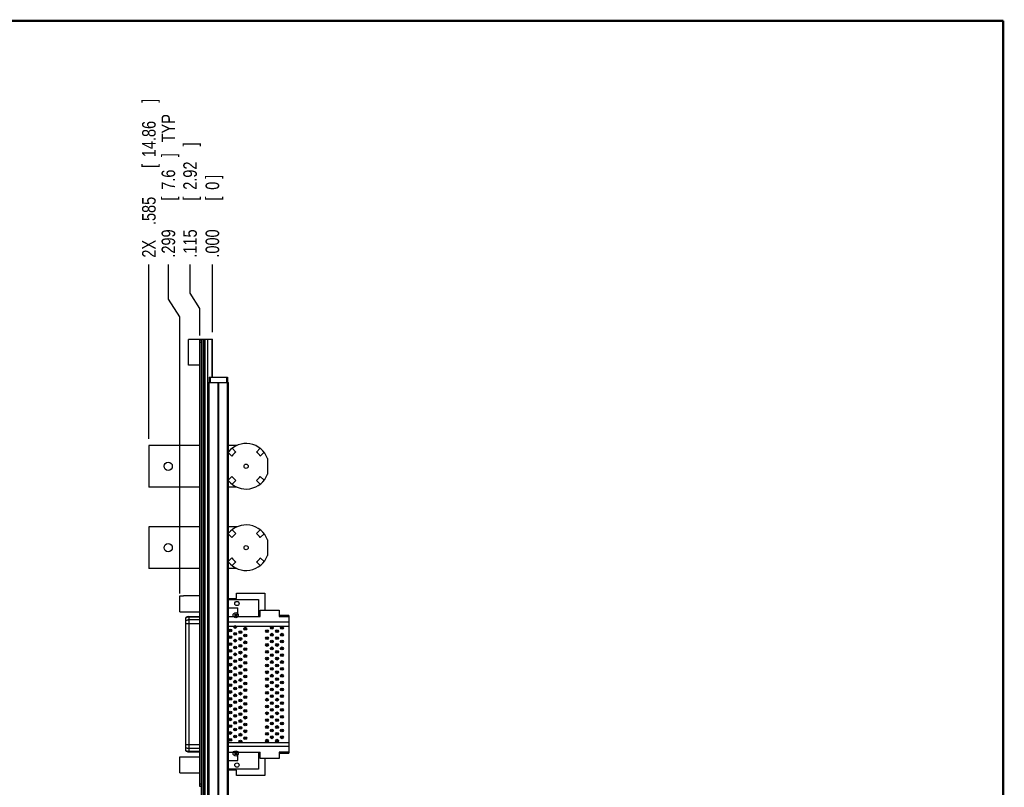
# Model space of a CAD drawing. Header units: inches. Extents: x 0.2 to 16.8, y 0.1 to 10.8.
# Tile 10 of 10: x 7.7 to 16.8, y 3.7 to 10.8. Entities that reach past the tile are written whole.
import ezdxf

# ---------------------------------------------------------------- set-up
doc = ezdxf.new("R2010")
doc.units = ezdxf.units.IN
doc.header["$LTSCALE"] = 0.935
doc.header["$MEASUREMENT"] = 0
doc.layers.get('0').update_dxf_attribs({"linetype": 'CONTINUOUS'})
doc.layers.add('5_ALL_CURVES', color=7, linetype='CONTINUOUS')
doc.layers.add('DIMENSIONS', color=7, linetype='CONTINUOUS')
doc.styles.get("Standard").update_dxf_attribs({"font": 'txt', "width": 0.8})
doc.dimstyles.new('DIMSTYLE_1', dxfattribs={"dimtxt": 0.125, "dimasz": 0.18, "dimexe": 0.18, "dimexo": 0.0625, "dimgap": 0.09, "dimtad": 0, "dimtih": 1, "dimtoh": 1, "dimdec": 3, "dimzin": 4, "dimdsep": 46, "dimtxsty": 'STANDARD', "dimblk": '_FILLED', "dimblk1": '_FILLED', "dimblk2": '_FILLED', "dimcen": 0.09, "dimadec": 0, "dimazin": 0, "dimtp": 0.001, "dimtm": 0.001, "dimtfac": 1, "dimtdec": 3, "dimtofl": 0, "dimtmove": 0, "dimatfit": 3, "dimldrblk": '_FILLED', "dimfxl": 1, "dimtolj": 1, "dimtzin": 4, "dimarcsym": 0})

# ---------------------------------------------------------------- blocks, each defined once
blk = doc.blocks.new('*D7')
at = {"layer": 'DIMENSIONS', "color": 2, "linetype": 'CONTINUOUS'}
for p, q in [((9.2583, 8.251), (9.2583, 8.5146)), ((9.3491, 8.1074), (9.2583, 8.251)), ((9.3491, 7.8596), (9.3491, 8.1074))]:
    blk.add_line(p, q, dxfattribs=at)
at = {"layer": 'DIMENSIONS', "color": 2, "linetype": 'CONTINUOUS', "width": 0.8}
for s, p in [(']', (9.3208, 9.6021)), ('2.92', (9.3208, 9.2021)), ('[', (9.3208, 9.1021)), ('.115', (9.3208, 8.5771))]:
    blk.add_text(s, height=0.125, rotation=90, dxfattribs=at).set_placement(p)
blk = doc.blocks.new('_FILLED')
at = {"color": 0, "linetype": 'BYBLOCK'}
blk.add_solid([(0, 0), (-1, 0.174), (-1, -0.174)], dxfattribs=at)
blk = doc.blocks.new('*D8')
at = {"layer": 'DIMENSIONS', "color": 2, "linetype": 'CONTINUOUS'}
blk.add_line((8.8791, 6.9093), (8.8791, 8.5146), dxfattribs=at)
at = {"layer": 'DIMENSIONS', "color": 2, "linetype": 'CONTINUOUS', "width": 0.8}
for s, p in [(']', (8.9416, 10.0021)), ('14.86', (8.9416, 9.5021)), ('[', (8.9416, 9.4021)), ('.585', (8.9416, 8.8771)), ('2X ', (8.9416, 8.5771))]:
    blk.add_text(s, height=0.125, rotation=90, dxfattribs=at).set_placement(p)
blk = doc.blocks.new('*D9')
at = {"layer": 'DIMENSIONS', "color": 2, "linetype": 'CONTINUOUS'}
for p, q in [((9.0585, 8.1948), (9.0585, 8.5146)), ((9.1649, 8.0325), (9.0585, 8.1948)), ((9.1649, 5.4834), (9.1649, 8.0325))]:
    blk.add_line(p, q, dxfattribs=at)
at = {"layer": 'DIMENSIONS', "color": 2, "linetype": 'CONTINUOUS', "width": 0.8}
for s, p in [(' TYP', (9.121, 9.6021)), (']', (9.121, 9.5021)), ('7.6', (9.121, 9.2021)), ('[', (9.121, 9.1021)), ('.299', (9.121, 8.5771))]:
    blk.add_text(s, height=0.125, rotation=90, dxfattribs=at).set_placement(p)
blk = doc.blocks.new('*D10')
at = {"layer": 'DIMENSIONS', "color": 2, "linetype": 'CONTINUOUS'}
blk.add_line((9.4641, 7.8896), (9.4641, 8.5146), dxfattribs=at)
at = {"layer": 'DIMENSIONS', "color": 2, "linetype": 'CONTINUOUS', "width": 0.8}
for s, p in [(']', (9.5266, 9.3021)), ('0', (9.5266, 9.2021)), ('[', (9.5266, 9.1021)), ('.000', (9.5266, 8.5771))]:
    blk.add_text(s, height=0.125, rotation=90, dxfattribs=at).set_placement(p)

msp = doc.modelspace()

# ---------------------------------------------------------------- linework, layer by layer
at = {"color": 7, "linetype": 'CONTINUOUS'}
for p, q in [((9.2441, 7.5866), (9.2441, 7.8236)), ((9.3641, 7.8236), (9.2441, 7.8236)), ((9.3491, 3.7071), (9.3491, 7.8171)), ((9.3641, 7.8171), (9.3491, 7.8171)), ((9.3641, 3.3812), (9.3641, 7.8271)), ((9.3641, 7.8271), (9.4641, 7.8271)), ((9.3761, 7.8271), (9.3761, 3.3841)), ((9.3821, 7.8271), (9.3821, 3.3841)), ((9.3941, 7.8271), (9.3941, 3.3841)), ((9.4233, 3.3841), (9.4233, 7.8271)), ((9.4591, 7.8271), (9.4591, 7.4771)), ((9.4641, 7.4771), (9.4641, 7.8271)), ((9.3641, 7.7971), (9.3491, 7.7971)), ((9.3491, 7.5866), (9.2441, 7.5866)), ((9.4341, 7.4771), (9.4341, 7.4271)), ((9.4341, 7.4771), (9.6041, 7.4771)), ((9.4441, 7.4771), (9.4441, 7.4271)), ((9.4641, 7.4926), (9.4591, 7.4926)), ((9.5941, 7.4771), (9.5941, 7.4271)), ((9.6041, 7.4771), (9.6041, 7.4271)), ((9.4251, 3.4271), (9.4251, 7.4271)), ((9.4251, 7.4271), (9.6131, 7.4271)), ((9.4341, 3.4271), (9.4341, 7.4271)), ((9.516, 3.4271), (9.516, 7.4271)), ((9.5223, 3.4271), (9.5223, 7.4271)), ((9.6042, 3.4271), (9.6042, 7.4271)), ((9.6131, 3.4271), (9.6131, 7.4271)), ((8.8791, 6.8468), (8.8791, 6.4648)), ((9.3491, 6.8468), (8.8791, 6.8468)), ((9.6908, 6.8468), (9.6131, 6.8468)), ((9.6812, 6.7866), (9.6465, 6.8212)), ((9.9037, 6.8212), (9.8691, 6.7866)), ((9.6131, 6.781), (9.6444, 6.7498)), ((9.9059, 6.7498), (9.9405, 6.7844)), ((9.9721, 6.7271), (9.9721, 6.5845)), ((9.6444, 6.5619), (9.6131, 6.5306)), ((9.9405, 6.5272), (9.9059, 6.5619)), ((9.3491, 6.4648), (8.8791, 6.4648)), ((9.6908, 6.4648), (9.6131, 6.4648)), ((9.6465, 6.4904), (9.6812, 6.5251)), ((9.8691, 6.5251), (9.9037, 6.4904)), ((8.8791, 6.0968), (8.8791, 5.7148)), ((9.3491, 6.0968), (8.8791, 6.0968)), ((9.6908, 6.0968), (9.6131, 6.0968)), ((9.6131, 6.031), (9.6444, 5.9998)), ((9.6812, 6.0366), (9.6465, 6.0712)), ((9.9037, 6.0712), (9.8691, 6.0366)), ((9.9059, 5.9998), (9.9405, 6.0344)), ((9.9721, 5.9771), (9.9721, 5.8345)), ((9.6444, 5.8119), (9.6131, 5.7806)), ((9.9405, 5.7772), (9.9059, 5.8119)), ((9.3491, 5.7148), (8.8791, 5.7148)), ((9.6908, 5.7148), (9.6131, 5.7148)), ((9.6465, 5.7404), (9.6812, 5.7751)), ((9.8691, 5.7751), (9.9037, 5.7404)), ((9.1649, 5.3162), (9.1649, 5.4636)), ((9.1649, 5.4636), (9.1983, 5.4636)), ((9.1983, 5.4647), (9.1983, 5.4636)), ((9.1983, 5.4647), (9.3491, 5.4647)), ((9.6856, 5.4884), (9.9489, 5.4884)), ((9.6856, 5.4372), (9.6856, 5.4884)), ((9.9489, 5.4884), (9.9489, 5.3309)), ((9.6131, 5.4372), (9.6856, 5.4372)), ((9.6131, 5.4293), (9.8875, 5.4293)), ((9.8875, 5.4293), (9.8875, 5.2718)), ((9.1649, 5.3162), (9.1983, 5.3162)), ((9.1983, 5.3162), (9.1983, 5.3151)), ((9.1983, 5.3151), (9.3491, 5.3151)), ((9.2458, 5.2708), (9.3491, 5.2708)), ((9.2458, 5.2708), (9.2458, 4.0248)), ((9.3491, 5.2672), (9.2458, 5.2672)), ((9.6131, 5.3506), (9.6985, 5.3506)), ((9.6131, 5.2718), (9.9032, 5.2718)), ((9.6729, 5.2945), (9.6985, 5.2945)), ((9.6729, 5.2748), (9.6729, 5.2945)), ((9.6985, 5.2748), (9.6729, 5.2748)), ((9.6827, 5.2748), (9.6827, 5.2945)), ((9.6875, 5.2748), (9.6875, 5.2945)), ((9.6985, 5.2945), (9.6985, 5.3506)), ((9.6985, 5.2718), (9.6985, 5.2748)), ((9.9032, 5.3309), (10.0795, 5.3309)), ((9.9032, 5.2718), (9.9032, 5.3309)), ((10.0795, 5.3309), (10.0795, 5.2718)), ((10.17, 5.2817), (10.0795, 5.2817)), ((10.0795, 5.2718), (10.17, 5.2718)), ((10.17, 5.2817), (10.17, 4.014)), ((9.2177, 5.259), (9.2177, 4.0366)), ((9.3491, 5.2047), (9.2177, 5.2047)), ((9.3491, 5.2404), (9.2458, 5.2404)), ((10.17, 5.2187), (9.6131, 5.2187)), ((9.6131, 5.1832), (10.17, 5.1832)), ((9.6826, 5.1795), (9.6669, 5.1795)), ((9.6669, 5.1795), (9.6669, 5.1716)), ((9.6669, 5.1716), (9.6826, 5.1716)), ((9.6826, 5.1716), (9.6826, 5.1795)), ((10.0204, 5.1716), (10.0047, 5.1716)), ((10.0047, 5.1716), (10.0047, 5.1638)), ((10.0204, 5.1638), (10.0204, 5.1716)), ((10.1129, 5.1716), (10.0972, 5.1716)), ((10.0972, 5.1716), (10.0972, 5.1638)), ((10.1129, 5.1638), (10.1129, 5.1716)), ((9.6374, 5.148), (9.6216, 5.148)), ((9.6216, 5.148), (9.6216, 5.1401)), ((9.6216, 5.1401), (9.6374, 5.1401)), ((9.6374, 5.085), (9.6216, 5.085)), ((9.6216, 5.085), (9.6216, 5.0771)), ((9.6374, 5.1401), (9.6374, 5.148)), ((9.6374, 5.0771), (9.6374, 5.085)), ((9.6826, 5.1165), (9.6669, 5.1165)), ((9.6669, 5.1165), (9.6669, 5.1086)), ((9.6669, 5.1086), (9.6826, 5.1086)), ((9.6826, 5.1086), (9.6826, 5.1165)), ((9.7299, 5.1323), (9.7141, 5.1323)), ((9.7141, 5.1323), (9.7141, 5.1244)), ((9.7141, 5.1244), (9.7299, 5.1244)), ((9.7299, 5.1244), (9.7299, 5.1323)), ((9.7752, 5.1638), (9.7594, 5.1638)), ((9.7594, 5.1638), (9.7594, 5.1559)), ((9.7594, 5.1559), (9.7752, 5.1559)), ((9.7752, 5.1008), (9.7594, 5.1008)), ((9.7594, 5.1008), (9.7594, 5.0929)), ((9.7594, 5.0929), (9.7752, 5.0929)), ((9.7752, 5.1559), (9.7752, 5.1638)), ((9.7752, 5.0929), (9.7752, 5.1008)), ((9.9752, 5.1401), (9.9594, 5.1401)), ((9.9594, 5.1401), (9.9594, 5.1323)), ((9.9594, 5.1323), (9.9752, 5.1323)), ((9.9752, 5.1323), (9.9752, 5.1401)), ((10.0047, 5.1638), (10.0204, 5.1638)), ((10.0204, 5.1086), (10.0047, 5.1086)), ((10.0047, 5.1086), (10.0047, 5.1008)), ((10.0047, 5.1008), (10.0204, 5.1008)), ((10.0204, 5.1008), (10.0204, 5.1086)), ((10.0677, 5.1401), (10.0519, 5.1401)), ((10.0519, 5.1401), (10.0519, 5.1323)), ((10.0519, 5.1323), (10.0677, 5.1323)), ((10.0677, 5.1323), (10.0677, 5.1401)), ((10.0972, 5.1638), (10.1129, 5.1638)), ((10.1129, 5.1086), (10.0972, 5.1086)), ((10.0972, 5.1086), (10.0972, 5.1008)), ((10.0972, 5.1008), (10.1129, 5.1008)), ((10.1129, 5.1008), (10.1129, 5.1086)), ((9.6216, 5.0771), (9.6374, 5.0771)), ((9.6374, 5.022), (9.6216, 5.022)), ((9.6216, 5.022), (9.6216, 5.0142)), ((9.6216, 5.0142), (9.6374, 5.0142)), ((9.6374, 5.0142), (9.6374, 5.022)), ((9.6826, 5.0535), (9.6669, 5.0535)), ((9.6669, 5.0535), (9.6669, 5.0457)), ((9.6669, 5.0457), (9.6826, 5.0457)), ((9.6826, 4.9905), (9.6669, 4.9905)), ((9.6669, 4.9905), (9.6669, 4.9827)), ((9.6826, 5.0457), (9.6826, 5.0535)), ((9.6826, 4.9827), (9.6826, 4.9905)), ((9.7299, 5.0693), (9.7141, 5.0693)), ((9.7141, 5.0693), (9.7141, 5.0614)), ((9.7141, 5.0614), (9.7299, 5.0614)), ((9.7299, 5.0063), (9.7141, 5.0063)), ((9.7141, 5.0063), (9.7141, 4.9984)), ((9.7141, 4.9984), (9.7299, 4.9984)), ((9.7299, 5.0614), (9.7299, 5.0693)), ((9.7299, 4.9984), (9.7299, 5.0063)), ((9.7752, 5.0378), (9.7594, 5.0378)), ((9.7594, 5.0378), (9.7594, 5.0299)), ((9.7594, 5.0299), (9.7752, 5.0299)), ((9.7752, 5.0299), (9.7752, 5.0378)), ((9.9752, 5.0771), (9.9594, 5.0771)), ((9.9594, 5.0771), (9.9594, 5.0693)), ((9.9594, 5.0693), (9.9752, 5.0693)), ((9.9752, 5.0142), (9.9594, 5.0142)), ((9.9594, 5.0142), (9.9594, 5.0063)), ((9.9594, 5.0063), (9.9752, 5.0063)), ((9.9752, 5.0693), (9.9752, 5.0771)), ((9.9752, 5.0063), (9.9752, 5.0142)), ((10.0204, 5.0457), (10.0047, 5.0457)), ((10.0047, 5.0457), (10.0047, 5.0378)), ((10.0047, 5.0378), (10.0204, 5.0378)), ((10.0204, 5.0378), (10.0204, 5.0457)), ((10.0677, 5.0771), (10.0519, 5.0771)), ((10.0519, 5.0771), (10.0519, 5.0693)), ((10.0519, 5.0693), (10.0677, 5.0693)), ((10.0677, 5.0142), (10.0519, 5.0142)), ((10.0519, 5.0142), (10.0519, 5.0063)), ((10.0519, 5.0063), (10.0677, 5.0063)), ((10.0677, 5.0693), (10.0677, 5.0771)), ((10.0677, 5.0063), (10.0677, 5.0142)), ((10.1129, 5.0457), (10.0972, 5.0457)), ((10.0972, 5.0457), (10.0972, 5.0378)), ((10.0972, 5.0378), (10.1129, 5.0378)), ((10.1129, 5.0378), (10.1129, 5.0457)), ((9.6374, 4.959), (9.6216, 4.959)), ((9.6216, 4.959), (9.6216, 4.9512)), ((9.6216, 4.9512), (9.6374, 4.9512)), ((9.6374, 4.9512), (9.6374, 4.959)), ((9.6669, 4.9827), (9.6826, 4.9827)), ((9.6826, 4.9275), (9.6669, 4.9275)), ((9.6669, 4.9275), (9.6669, 4.9197)), ((9.6669, 4.9197), (9.6826, 4.9197)), ((9.6826, 4.9197), (9.6826, 4.9275)), ((9.7299, 4.9433), (9.7141, 4.9433)), ((9.7141, 4.9433), (9.7141, 4.9354)), ((9.7141, 4.9354), (9.7299, 4.9354)), ((9.7299, 4.9354), (9.7299, 4.9433)), ((9.7752, 4.9748), (9.7594, 4.9748)), ((9.7594, 4.9748), (9.7594, 4.9669)), ((9.7594, 4.9669), (9.7752, 4.9669)), ((9.7752, 4.9118), (9.7594, 4.9118)), ((9.7594, 4.9118), (9.7594, 4.9039)), ((9.7594, 4.9039), (9.7752, 4.9039)), ((9.7752, 4.9669), (9.7752, 4.9748)), ((9.7752, 4.9039), (9.7752, 4.9118)), ((9.9752, 4.9512), (9.9594, 4.9512)), ((9.9594, 4.9512), (9.9594, 4.9433)), ((9.9594, 4.9433), (9.9752, 4.9433)), ((9.9752, 4.9433), (9.9752, 4.9512)), ((10.0204, 4.9827), (10.0047, 4.9827)), ((10.0047, 4.9827), (10.0047, 4.9748)), ((10.0047, 4.9748), (10.0204, 4.9748)), ((10.0204, 4.9197), (10.0047, 4.9197)), ((10.0047, 4.9197), (10.0047, 4.9118)), ((10.0047, 4.9118), (10.0204, 4.9118)), ((10.0204, 4.9748), (10.0204, 4.9827)), ((10.0204, 4.9118), (10.0204, 4.9197)), ((10.0677, 4.9512), (10.0519, 4.9512)), ((10.0519, 4.9512), (10.0519, 4.9433)), ((10.0519, 4.9433), (10.0677, 4.9433)), ((10.0677, 4.9433), (10.0677, 4.9512)), ((10.1129, 4.9827), (10.0972, 4.9827)), ((10.0972, 4.9827), (10.0972, 4.9748)), ((10.0972, 4.9748), (10.1129, 4.9748)), ((10.1129, 4.9197), (10.0972, 4.9197)), ((10.0972, 4.9197), (10.0972, 4.9118)), ((10.0972, 4.9118), (10.1129, 4.9118)), ((10.1129, 4.9748), (10.1129, 4.9827)), ((10.1129, 4.9118), (10.1129, 4.9197)), ((9.6374, 4.896), (9.6216, 4.896)), ((9.6216, 4.896), (9.6216, 4.8882)), ((9.6216, 4.8882), (9.6374, 4.8882)), ((9.6374, 4.8331), (9.6216, 4.8331)), ((9.6216, 4.8331), (9.6216, 4.8252)), ((9.6216, 4.8252), (9.6374, 4.8252)), ((9.6374, 4.8882), (9.6374, 4.896)), ((9.6374, 4.8252), (9.6374, 4.8331)), ((9.6826, 4.8645), (9.6669, 4.8645)), ((9.6669, 4.8645), (9.6669, 4.8567)), ((9.6669, 4.8567), (9.6826, 4.8567)), ((9.6826, 4.8567), (9.6826, 4.8645)), ((9.7299, 4.8803), (9.7141, 4.8803)), ((9.7141, 4.8803), (9.7141, 4.8724)), ((9.7141, 4.8724), (9.7299, 4.8724)), ((9.7299, 4.8173), (9.7141, 4.8173)), ((9.7141, 4.8173), (9.7141, 4.8094)), ((9.7141, 4.8094), (9.7299, 4.8094)), ((9.7299, 4.8724), (9.7299, 4.8803)), ((9.7299, 4.8094), (9.7299, 4.8173)), ((9.7752, 4.8488), (9.7594, 4.8488)), ((9.7594, 4.8488), (9.7594, 4.8409)), ((9.7594, 4.8409), (9.7752, 4.8409)), ((9.7752, 4.8409), (9.7752, 4.8488)), ((9.9752, 4.8882), (9.9594, 4.8882)), ((9.9594, 4.8882), (9.9594, 4.8803)), ((9.9594, 4.8803), (9.9752, 4.8803)), ((9.9752, 4.8252), (9.9594, 4.8252)), ((9.9594, 4.8252), (9.9594, 4.8173)), ((9.9594, 4.8173), (9.9752, 4.8173)), ((9.9752, 4.8803), (9.9752, 4.8882)), ((9.9752, 4.8173), (9.9752, 4.8252)), ((10.0204, 4.8567), (10.0047, 4.8567)), ((10.0047, 4.8567), (10.0047, 4.8488)), ((10.0047, 4.8488), (10.0204, 4.8488)), ((10.0204, 4.8488), (10.0204, 4.8567)), ((10.0677, 4.8882), (10.0519, 4.8882)), ((10.0519, 4.8882), (10.0519, 4.8803)), ((10.0519, 4.8803), (10.0677, 4.8803)), ((10.0677, 4.8252), (10.0519, 4.8252)), ((10.0519, 4.8252), (10.0519, 4.8173)), ((10.0519, 4.8173), (10.0677, 4.8173)), ((10.0677, 4.8803), (10.0677, 4.8882)), ((10.0677, 4.8173), (10.0677, 4.8252)), ((10.1129, 4.8567), (10.0972, 4.8567)), ((10.0972, 4.8567), (10.0972, 4.8488)), ((10.0972, 4.8488), (10.1129, 4.8488)), ((10.1129, 4.8488), (10.1129, 4.8567)), ((9.6374, 4.7701), (9.6216, 4.7701)), ((9.6216, 4.7701), (9.6216, 4.7622)), ((9.6216, 4.7622), (9.6374, 4.7622)), ((9.6374, 4.7622), (9.6374, 4.7701)), ((9.6826, 4.8016), (9.6669, 4.8016)), ((9.6669, 4.8016), (9.6669, 4.7937)), ((9.6669, 4.7937), (9.6826, 4.7937)), ((9.6826, 4.7386), (9.6669, 4.7386)), ((9.6669, 4.7386), (9.6669, 4.7307)), ((9.6669, 4.7307), (9.6826, 4.7307)), ((9.6826, 4.7937), (9.6826, 4.8016)), ((9.6826, 4.7307), (9.6826, 4.7386)), ((9.7299, 4.7543), (9.7141, 4.7543)), ((9.7141, 4.7543), (9.7141, 4.7464)), ((9.7141, 4.7464), (9.7299, 4.7464)), ((9.7299, 4.7464), (9.7299, 4.7543)), ((9.7752, 4.7858), (9.7594, 4.7858)), ((9.7594, 4.7858), (9.7594, 4.7779)), ((9.7594, 4.7779), (9.7752, 4.7779)), ((9.7752, 4.7228), (9.7594, 4.7228)), ((9.7594, 4.7228), (9.7594, 4.7149)), ((9.7752, 4.7779), (9.7752, 4.7858)), ((9.7752, 4.7149), (9.7752, 4.7228)), ((9.9752, 4.7622), (9.9594, 4.7622)), ((9.9594, 4.7622), (9.9594, 4.7543)), ((9.9594, 4.7543), (9.9752, 4.7543)), ((9.9752, 4.7543), (9.9752, 4.7622)), ((10.0204, 4.7937), (10.0047, 4.7937)), ((10.0047, 4.7937), (10.0047, 4.7858)), ((10.0047, 4.7858), (10.0204, 4.7858)), ((10.0204, 4.7307), (10.0047, 4.7307)), ((10.0047, 4.7307), (10.0047, 4.7228)), ((10.0047, 4.7228), (10.0204, 4.7228)), ((10.0204, 4.7858), (10.0204, 4.7937)), ((10.0204, 4.7228), (10.0204, 4.7307)), ((10.0677, 4.7622), (10.0519, 4.7622)), ((10.0519, 4.7622), (10.0519, 4.7543)), ((10.0519, 4.7543), (10.0677, 4.7543)), ((10.0677, 4.7543), (10.0677, 4.7622)), ((10.1129, 4.7937), (10.0972, 4.7937)), ((10.0972, 4.7937), (10.0972, 4.7858)), ((10.0972, 4.7858), (10.1129, 4.7858)), ((10.1129, 4.7307), (10.0972, 4.7307)), ((10.0972, 4.7307), (10.0972, 4.7228)), ((10.0972, 4.7228), (10.1129, 4.7228)), ((10.1129, 4.7858), (10.1129, 4.7937)), ((10.1129, 4.7228), (10.1129, 4.7307)), ((9.6374, 4.7071), (9.6216, 4.7071)), ((9.6216, 4.7071), (9.6216, 4.6992)), ((9.6216, 4.6992), (9.6374, 4.6992)), ((9.6374, 4.6441), (9.6216, 4.6441)), ((9.6216, 4.6441), (9.6216, 4.6362)), ((9.6216, 4.6362), (9.6374, 4.6362)), ((9.6374, 4.6992), (9.6374, 4.7071)), ((9.6374, 4.6362), (9.6374, 4.6441)), ((9.6826, 4.6756), (9.6669, 4.6756)), ((9.6669, 4.6756), (9.6669, 4.6677)), ((9.6669, 4.6677), (9.6826, 4.6677)), ((9.6826, 4.6677), (9.6826, 4.6756)), ((9.7299, 4.6913), (9.7141, 4.6913)), ((9.7141, 4.6913), (9.7141, 4.6834)), ((9.7141, 4.6834), (9.7299, 4.6834)), ((9.7299, 4.6283), (9.7141, 4.6283)), ((9.7141, 4.6283), (9.7141, 4.6205)), ((9.7299, 4.6834), (9.7299, 4.6913)), ((9.7299, 4.6205), (9.7299, 4.6283)), ((9.7594, 4.7149), (9.7752, 4.7149)), ((9.7752, 4.6598), (9.7594, 4.6598)), ((9.7594, 4.6598), (9.7594, 4.652)), ((9.7594, 4.652), (9.7752, 4.652)), ((9.7752, 4.652), (9.7752, 4.6598)), ((9.9752, 4.6992), (9.9594, 4.6992)), ((9.9594, 4.6992), (9.9594, 4.6913)), ((9.9594, 4.6913), (9.9752, 4.6913)), ((9.9752, 4.6362), (9.9594, 4.6362)), ((9.9594, 4.6362), (9.9594, 4.6283)), ((9.9594, 4.6283), (9.9752, 4.6283)), ((9.9752, 4.6913), (9.9752, 4.6992)), ((9.9752, 4.6283), (9.9752, 4.6362)), ((10.0204, 4.6677), (10.0047, 4.6677)), ((10.0047, 4.6677), (10.0047, 4.6598)), ((10.0047, 4.6598), (10.0204, 4.6598)), ((10.0204, 4.6598), (10.0204, 4.6677)), ((10.0677, 4.6992), (10.0519, 4.6992)), ((10.0519, 4.6992), (10.0519, 4.6913)), ((10.0519, 4.6913), (10.0677, 4.6913)), ((10.0677, 4.6362), (10.0519, 4.6362)), ((10.0519, 4.6362), (10.0519, 4.6283)), ((10.0519, 4.6283), (10.0677, 4.6283)), ((10.0677, 4.6913), (10.0677, 4.6992)), ((10.0677, 4.6283), (10.0677, 4.6362)), ((10.1129, 4.6677), (10.0972, 4.6677)), ((10.0972, 4.6677), (10.0972, 4.6598)), ((10.0972, 4.6598), (10.1129, 4.6598)), ((10.1129, 4.6598), (10.1129, 4.6677)), ((9.6374, 4.5811), (9.6216, 4.5811)), ((9.6216, 4.5811), (9.6216, 4.5732)), ((9.6216, 4.5732), (9.6374, 4.5732)), ((9.6374, 4.5732), (9.6374, 4.5811)), ((9.6826, 4.6126), (9.6669, 4.6126)), ((9.6669, 4.6126), (9.6669, 4.6047)), ((9.6669, 4.6047), (9.6826, 4.6047)), ((9.6826, 4.5496), (9.6669, 4.5496)), ((9.6669, 4.5496), (9.6669, 4.5417)), ((9.6669, 4.5417), (9.6826, 4.5417)), ((9.6826, 4.6047), (9.6826, 4.6126)), ((9.6826, 4.5417), (9.6826, 4.5496)), ((9.7141, 4.6205), (9.7299, 4.6205)), ((9.7299, 4.5653), (9.7141, 4.5653)), ((9.7141, 4.5653), (9.7141, 4.5575)), ((9.7141, 4.5575), (9.7299, 4.5575)), ((9.7299, 4.5575), (9.7299, 4.5653)), ((9.7752, 4.5968), (9.7594, 4.5968)), ((9.7594, 4.5968), (9.7594, 4.589)), ((9.7594, 4.589), (9.7752, 4.589)), ((9.7752, 4.589), (9.7752, 4.5968)), ((9.9752, 4.5732), (9.9594, 4.5732)), ((9.9594, 4.5732), (9.9594, 4.5653)), ((9.9594, 4.5653), (9.9752, 4.5653)), ((9.9752, 4.5653), (9.9752, 4.5732)), ((10.0204, 4.6047), (10.0047, 4.6047)), ((10.0047, 4.6047), (10.0047, 4.5968)), ((10.0047, 4.5968), (10.0204, 4.5968)), ((10.0204, 4.5417), (10.0047, 4.5417)), ((10.0047, 4.5417), (10.0047, 4.5338)), ((10.0204, 4.5968), (10.0204, 4.6047)), ((10.0204, 4.5338), (10.0204, 4.5417)), ((10.0677, 4.5732), (10.0519, 4.5732)), ((10.0519, 4.5732), (10.0519, 4.5653)), ((10.0519, 4.5653), (10.0677, 4.5653)), ((10.0677, 4.5653), (10.0677, 4.5732)), ((10.1129, 4.6047), (10.0972, 4.6047)), ((10.0972, 4.6047), (10.0972, 4.5968)), ((10.0972, 4.5968), (10.1129, 4.5968)), ((10.1129, 4.5417), (10.0972, 4.5417)), ((10.0972, 4.5417), (10.0972, 4.5338)), ((10.1129, 4.5968), (10.1129, 4.6047)), ((10.1129, 4.5338), (10.1129, 4.5417)), ((9.6374, 4.5181), (9.6216, 4.5181)), ((9.6216, 4.5181), (9.6216, 4.5102)), ((9.6216, 4.5102), (9.6374, 4.5102)), ((9.6374, 4.4551), (9.6216, 4.4551)), ((9.6216, 4.4551), (9.6216, 4.4472)), ((9.6216, 4.4472), (9.6374, 4.4472)), ((9.6374, 4.5102), (9.6374, 4.5181)), ((9.6374, 4.4472), (9.6374, 4.4551)), ((9.6826, 4.4866), (9.6669, 4.4866)), ((9.6669, 4.4866), (9.6669, 4.4787)), ((9.6669, 4.4787), (9.6826, 4.4787)), ((9.6826, 4.4787), (9.6826, 4.4866)), ((9.7299, 4.5023), (9.7141, 4.5023)), ((9.7141, 4.5023), (9.7141, 4.4945)), ((9.7141, 4.4945), (9.7299, 4.4945)), ((9.7299, 4.4945), (9.7299, 4.5023)), ((9.7752, 4.5338), (9.7594, 4.5338)), ((9.7594, 4.5338), (9.7594, 4.526)), ((9.7594, 4.526), (9.7752, 4.526)), ((9.7752, 4.4708), (9.7594, 4.4708)), ((9.7594, 4.4708), (9.7594, 4.463)), ((9.7594, 4.463), (9.7752, 4.463)), ((9.7752, 4.526), (9.7752, 4.5338)), ((9.7752, 4.463), (9.7752, 4.4708)), ((9.9752, 4.5102), (9.9594, 4.5102)), ((9.9594, 4.5102), (9.9594, 4.5023)), ((9.9594, 4.5023), (9.9752, 4.5023)), ((9.9752, 4.4472), (9.9594, 4.4472)), ((9.9594, 4.4472), (9.9594, 4.4394)), ((9.9752, 4.5023), (9.9752, 4.5102)), ((9.9752, 4.4394), (9.9752, 4.4472)), ((10.0047, 4.5338), (10.0204, 4.5338)), ((10.0204, 4.4787), (10.0047, 4.4787)), ((10.0047, 4.4787), (10.0047, 4.4708)), ((10.0047, 4.4708), (10.0204, 4.4708)), ((10.0204, 4.4708), (10.0204, 4.4787)), ((10.0677, 4.5102), (10.0519, 4.5102)), ((10.0519, 4.5102), (10.0519, 4.5023)), ((10.0519, 4.5023), (10.0677, 4.5023)), ((10.0677, 4.4472), (10.0519, 4.4472)), ((10.0519, 4.4472), (10.0519, 4.4394)), ((10.0677, 4.5023), (10.0677, 4.5102)), ((10.0677, 4.4394), (10.0677, 4.4472)), ((10.0972, 4.5338), (10.1129, 4.5338)), ((10.1129, 4.4787), (10.0972, 4.4787)), ((10.0972, 4.4787), (10.0972, 4.4708)), ((10.0972, 4.4708), (10.1129, 4.4708)), ((10.1129, 4.4708), (10.1129, 4.4787)), ((9.6374, 4.3921), (9.6216, 4.3921)), ((9.6216, 4.3921), (9.6216, 4.3842)), ((9.6216, 4.3842), (9.6374, 4.3842)), ((9.6374, 4.3842), (9.6374, 4.3921)), ((9.6826, 4.4236), (9.6669, 4.4236)), ((9.6669, 4.4236), (9.6669, 4.4157)), ((9.6669, 4.4157), (9.6826, 4.4157)), ((9.6826, 4.3606), (9.6669, 4.3606)), ((9.6669, 4.3606), (9.6669, 4.3527)), ((9.6826, 4.4157), (9.6826, 4.4236)), ((9.6826, 4.3527), (9.6826, 4.3606)), ((9.7299, 4.4394), (9.7141, 4.4394)), ((9.7141, 4.4394), (9.7141, 4.4315)), ((9.7141, 4.4315), (9.7299, 4.4315)), ((9.7299, 4.3764), (9.7141, 4.3764)), ((9.7141, 4.3764), (9.7141, 4.3685)), ((9.7141, 4.3685), (9.7299, 4.3685)), ((9.7299, 4.4315), (9.7299, 4.4394)), ((9.7299, 4.3685), (9.7299, 4.3764)), ((9.7752, 4.4079), (9.7594, 4.4079)), ((9.7594, 4.4079), (9.7594, 4.4)), ((9.7594, 4.4), (9.7752, 4.4)), ((9.7752, 4.4), (9.7752, 4.4079)), ((9.9594, 4.4394), (9.9752, 4.4394)), ((9.9752, 4.3842), (9.9594, 4.3842)), ((9.9594, 4.3842), (9.9594, 4.3764)), ((9.9594, 4.3764), (9.9752, 4.3764)), ((9.9752, 4.3764), (9.9752, 4.3842)), ((10.0204, 4.4157), (10.0047, 4.4157)), ((10.0047, 4.4157), (10.0047, 4.4079)), ((10.0047, 4.4079), (10.0204, 4.4079)), ((10.0204, 4.4079), (10.0204, 4.4157)), ((10.0519, 4.4394), (10.0677, 4.4394)), ((10.0677, 4.3842), (10.0519, 4.3842)), ((10.0519, 4.3842), (10.0519, 4.3764)), ((10.0519, 4.3764), (10.0677, 4.3764)), ((10.0677, 4.3764), (10.0677, 4.3842)), ((10.1129, 4.4157), (10.0972, 4.4157)), ((10.0972, 4.4157), (10.0972, 4.4079)), ((10.0972, 4.4079), (10.1129, 4.4079)), ((10.1129, 4.4079), (10.1129, 4.4157)), ((9.6374, 4.3291), (9.6216, 4.3291)), ((9.6216, 4.3291), (9.6216, 4.3212)), ((9.6216, 4.3212), (9.6374, 4.3212)), ((9.6374, 4.2661), (9.6216, 4.2661)), ((9.6216, 4.2661), (9.6216, 4.2582)), ((9.6374, 4.3212), (9.6374, 4.3291)), ((9.6374, 4.2582), (9.6374, 4.2661)), ((9.6669, 4.3527), (9.6826, 4.3527)), ((9.6826, 4.2976), (9.6669, 4.2976)), ((9.6669, 4.2976), (9.6669, 4.2897)), ((9.6669, 4.2897), (9.6826, 4.2897)), ((9.6826, 4.2897), (9.6826, 4.2976)), ((9.7299, 4.3134), (9.7141, 4.3134)), ((9.7141, 4.3134), (9.7141, 4.3055)), ((9.7141, 4.3055), (9.7299, 4.3055)), ((9.7299, 4.3055), (9.7299, 4.3134)), ((9.7752, 4.3449), (9.7594, 4.3449)), ((9.7594, 4.3449), (9.7594, 4.337)), ((9.7594, 4.337), (9.7752, 4.337)), ((9.7752, 4.2819), (9.7594, 4.2819)), ((9.7594, 4.2819), (9.7594, 4.274)), ((9.7594, 4.274), (9.7752, 4.274)), ((9.7752, 4.337), (9.7752, 4.3449)), ((9.7752, 4.274), (9.7752, 4.2819)), ((9.9752, 4.3212), (9.9594, 4.3212)), ((9.9594, 4.3212), (9.9594, 4.3134)), ((9.9594, 4.3134), (9.9752, 4.3134)), ((9.9752, 4.3134), (9.9752, 4.3212)), ((10.0204, 4.3527), (10.0047, 4.3527)), ((10.0047, 4.3527), (10.0047, 4.3449)), ((10.0047, 4.3449), (10.0204, 4.3449)), ((10.0204, 4.2897), (10.0047, 4.2897)), ((10.0047, 4.2897), (10.0047, 4.2819)), ((10.0047, 4.2819), (10.0204, 4.2819)), ((10.0204, 4.3449), (10.0204, 4.3527)), ((10.0204, 4.2819), (10.0204, 4.2897)), ((10.0677, 4.3212), (10.0519, 4.3212)), ((10.0519, 4.3212), (10.0519, 4.3134)), ((10.0519, 4.3134), (10.0677, 4.3134)), ((10.0677, 4.3134), (10.0677, 4.3212)), ((10.1129, 4.3527), (10.0972, 4.3527)), ((10.0972, 4.3527), (10.0972, 4.3449)), ((10.0972, 4.3449), (10.1129, 4.3449)), ((10.1129, 4.2897), (10.0972, 4.2897)), ((10.0972, 4.2897), (10.0972, 4.2819)), ((10.0972, 4.2819), (10.1129, 4.2819)), ((10.1129, 4.3449), (10.1129, 4.3527)), ((10.1129, 4.2819), (10.1129, 4.2897)), ((9.6216, 4.2582), (9.6374, 4.2582)), ((9.6374, 4.2031), (9.6216, 4.2031)), ((9.6216, 4.2031), (9.6216, 4.1953)), ((9.6216, 4.1953), (9.6374, 4.1953)), ((9.6374, 4.1953), (9.6374, 4.2031)), ((9.6826, 4.2346), (9.6669, 4.2346)), ((9.6669, 4.2346), (9.6669, 4.2268)), ((9.6669, 4.2268), (9.6826, 4.2268)), ((9.6826, 4.2268), (9.6826, 4.2346)), ((9.7299, 4.2504), (9.7141, 4.2504)), ((9.7141, 4.2504), (9.7141, 4.2425)), ((9.7141, 4.2425), (9.7299, 4.2425)), ((9.7299, 4.1874), (9.7141, 4.1874)), ((9.7141, 4.1874), (9.7141, 4.1795)), ((9.7141, 4.1795), (9.7299, 4.1795)), ((9.7299, 4.2425), (9.7299, 4.2504)), ((9.7299, 4.1795), (9.7299, 4.1874)), ((9.7752, 4.2189), (9.7594, 4.2189)), ((9.7594, 4.2189), (9.7594, 4.211)), ((9.7594, 4.211), (9.7752, 4.211)), ((9.7752, 4.211), (9.7752, 4.2189)), ((9.9752, 4.2582), (9.9594, 4.2582)), ((9.9594, 4.2582), (9.9594, 4.2504)), ((9.9594, 4.2504), (9.9752, 4.2504)), ((9.9752, 4.1953), (9.9594, 4.1953)), ((9.9594, 4.1953), (9.9594, 4.1874)), ((9.9594, 4.1874), (9.9752, 4.1874)), ((9.9752, 4.2504), (9.9752, 4.2582)), ((9.9752, 4.1874), (9.9752, 4.1953)), ((10.0204, 4.2268), (10.0047, 4.2268)), ((10.0047, 4.2268), (10.0047, 4.2189)), ((10.0047, 4.2189), (10.0204, 4.2189)), ((10.0204, 4.2189), (10.0204, 4.2268)), ((10.0677, 4.2582), (10.0519, 4.2582)), ((10.0519, 4.2582), (10.0519, 4.2504)), ((10.0519, 4.2504), (10.0677, 4.2504)), ((10.0677, 4.1953), (10.0519, 4.1953)), ((10.0519, 4.1953), (10.0519, 4.1874)), ((10.0519, 4.1874), (10.0677, 4.1874)), ((10.0677, 4.2504), (10.0677, 4.2582)), ((10.0677, 4.1874), (10.0677, 4.1953)), ((10.1129, 4.2268), (10.0972, 4.2268)), ((10.0972, 4.2268), (10.0972, 4.2189)), ((10.0972, 4.2189), (10.1129, 4.2189)), ((10.1129, 4.2189), (10.1129, 4.2268)), ((9.3491, 4.091), (9.2177, 4.091)), ((9.6131, 4.1124), (10.17, 4.1124)), ((9.6374, 4.1401), (9.6216, 4.1401)), ((9.6216, 4.1401), (9.6216, 4.1323)), ((9.6216, 4.1323), (9.6374, 4.1323)), ((9.6374, 4.1323), (9.6374, 4.1401)), ((9.6826, 4.1716), (9.6669, 4.1716)), ((9.6669, 4.1716), (9.6669, 4.1638)), ((9.6669, 4.1638), (9.6826, 4.1638)), ((9.6826, 4.1638), (9.6826, 4.1716)), ((9.7299, 4.1244), (9.7141, 4.1244)), ((9.7141, 4.1244), (9.7141, 4.1165)), ((9.7141, 4.1165), (9.7299, 4.1165)), ((9.7299, 4.1165), (9.7299, 4.1244)), ((9.7752, 4.1559), (9.7594, 4.1559)), ((9.7594, 4.1559), (9.7594, 4.148)), ((9.7594, 4.148), (9.7752, 4.148)), ((9.7752, 4.148), (9.7752, 4.1559)), ((9.9752, 4.1323), (9.9594, 4.1323)), ((9.9594, 4.1323), (9.9594, 4.1244)), ((9.9594, 4.1244), (9.9752, 4.1244)), ((9.9752, 4.1244), (9.9752, 4.1323)), ((10.0204, 4.1638), (10.0047, 4.1638)), ((10.0047, 4.1638), (10.0047, 4.1559)), ((10.0047, 4.1559), (10.0204, 4.1559)), ((10.0204, 4.1559), (10.0204, 4.1638)), ((10.0677, 4.1323), (10.0519, 4.1323)), ((10.0519, 4.1323), (10.0519, 4.1244)), ((10.0519, 4.1244), (10.0677, 4.1244)), ((10.0677, 4.1244), (10.0677, 4.1323)), ((10.1129, 4.1638), (10.0972, 4.1638)), ((10.0972, 4.1638), (10.0972, 4.1559)), ((10.0972, 4.1559), (10.1129, 4.1559)), ((10.1129, 4.1559), (10.1129, 4.1638)), ((9.3491, 4.0553), (9.2458, 4.0553)), ((9.3491, 4.0285), (9.2458, 4.0285)), ((9.2458, 4.0248), (9.3491, 4.0248)), ((9.6131, 4.077), (10.17, 4.077)), ((9.6131, 4.0238), (9.9032, 4.0238)), ((9.6729, 4.0208), (9.6985, 4.0208)), ((9.6729, 4.0012), (9.6729, 4.0208)), ((9.6985, 4.0012), (9.6729, 4.0012)), ((9.6827, 4.0012), (9.6827, 4.0208)), ((9.6875, 4.0012), (9.6875, 4.0208)), ((9.6985, 4.0208), (9.6985, 4.0238)), ((9.6985, 3.9451), (9.6985, 4.0012)), ((9.8875, 4.0238), (9.8875, 3.8663)), ((9.9032, 3.9647), (9.9032, 4.0238)), ((10.17, 4.0238), (10.0795, 4.0238)), ((10.0795, 4.0238), (10.0795, 3.9647)), ((10.0795, 4.014), (10.17, 4.014)), ((9.1649, 3.9794), (9.1983, 3.9794)), ((9.1649, 3.832), (9.1649, 3.9794)), ((9.1983, 3.9805), (9.3491, 3.9805)), ((9.1983, 3.9805), (9.1983, 3.9794)), ((9.6131, 3.9451), (9.6985, 3.9451)), ((10.0795, 3.9647), (9.9032, 3.9647)), ((9.9489, 3.9647), (9.9489, 3.8073)), ((9.1649, 3.832), (9.1983, 3.832)), ((9.1983, 3.832), (9.1983, 3.8309)), ((9.1983, 3.8309), (9.3491, 3.8309)), ((9.8875, 3.8663), (9.6131, 3.8663)), ((9.6856, 3.8584), (9.6131, 3.8584)), ((9.6856, 3.8073), (9.6856, 3.8584)), ((9.3641, 3.7271), (9.3491, 3.7271)), ((9.9489, 3.8073), (9.6856, 3.8073)), ((9.3641, 3.7071), (9.3491, 3.7071))]:
    msp.add_line(p, q, dxfattribs=at)
at = {"color": 7, "linetype": 'CONTINUOUS', "const_width": 0.02}
for points in [[(16.75, 10.7586), (0.25, 10.7586)], [(16.75, 0.2586), (16.75, 10.7586)]]:
    msp.add_lwpolyline(points, dxfattribs=at)
at = {"color": 7, "linetype": 'CONTINUOUS'}
for centre, radius in [((9.0571, 6.6558), 0.038), ((9.7751, 6.6558), 0.0195), ((9.0571, 5.9058), 0.038), ((9.7751, 5.9058), 0.0195), ((9.6901, 5.3919), 0.0197), ((9.6901, 3.9037), 0.0197)]:
    msp.add_circle(centre, radius, dxfattribs=at)
for centre, radius, start, end in [((9.7751, 6.6558), 0.2095, 19.89226, 140.69665), ((9.7751, 6.6558), 0.161, 125.70657, 144.29343), ((9.7751, 6.6558), 0.161, 35.70657, 54.29343), ((9.7751, 6.6558), 0.2095, 219.30335, 340.10774), ((9.7751, 6.6558), 0.161, 215.70657, 234.29343), ((9.7751, 6.6558), 0.161, 305.70657, 324.29343), ((9.7751, 5.9058), 0.2095, 19.89226, 140.69665), ((9.7751, 5.9058), 0.161, 125.70657, 144.29343), ((9.7751, 5.9058), 0.161, 35.70657, 54.29343), ((9.7751, 5.9058), 0.2095, 219.30335, 340.10774), ((9.7751, 5.9058), 0.161, 215.70657, 234.29343), ((9.7751, 5.9058), 0.161, 305.70657, 324.29343), ((9.2458, 5.2315), 0.0394, 90, 135.573), ((9.2458, 4.0642), 0.0394, 224.427, 270)]:
    msp.add_arc(centre, radius, start, end, dxfattribs=at)
for points in [[(9.2458, 5.2672), (9.2441, 5.2672), (9.2406, 5.267), (9.2355, 5.266), (9.2305, 5.2645), (9.2258, 5.2624), (9.2215, 5.2597), (9.2189, 5.2576), (9.2177, 5.2565)], [(9.2458, 5.2404), (9.2441, 5.2404), (9.2406, 5.2401), (9.2355, 5.2392), (9.2305, 5.2377), (9.2258, 5.2356), (9.2215, 5.2329), (9.2189, 5.2308), (9.2177, 5.2297)], [(9.2458, 4.0553), (9.2441, 4.0553), (9.2406, 4.0555), (9.2355, 4.0564), (9.2305, 4.058), (9.2258, 4.0601), (9.2215, 4.0627), (9.2189, 4.0648), (9.2177, 4.066)], [(9.2458, 4.0285), (9.2441, 4.0285), (9.2406, 4.0287), (9.2355, 4.0296), (9.2305, 4.0312), (9.2258, 4.0333), (9.2215, 4.0359), (9.2189, 4.038), (9.2177, 4.0392)]]:
    msp.add_open_spline(points, degree=3, knots=[0, 0, 0, 0, 0.169439, 0.338352, 0.506247, 0.672693, 0.837352, 1, 1, 1, 1], dxfattribs=at)
at = {"layer": '5_ALL_CURVES', "color": 40, "linetype": 'CONTINUOUS'}
for centre, radius in [((9.6787, 5.2846), 0.0236), ((9.6748, 5.1756), 0.0128), ((9.7673, 5.1598), 0.0128), ((10.0126, 5.1677), 0.0128), ((10.1051, 5.1677), 0.0128), ((9.6295, 5.1441), 0.0128), ((9.6295, 5.0811), 0.0128), ((9.6748, 5.1126), 0.0128), ((9.722, 5.1283), 0.0128), ((9.7673, 5.0968), 0.0128), ((9.9673, 5.1362), 0.0128), ((9.9673, 5.0732), 0.0128), ((10.0126, 5.1047), 0.0128), ((10.0598, 5.1362), 0.0128), ((10.0598, 5.0732), 0.0128), ((10.1051, 5.1047), 0.0128), ((9.6295, 5.0181), 0.0128), ((9.6748, 5.0496), 0.0128), ((9.6748, 4.9866), 0.0128), ((9.722, 5.0653), 0.0128), ((9.722, 5.0023), 0.0128), ((9.7673, 5.0338), 0.0128), ((9.9673, 5.0102), 0.0128), ((10.0126, 5.0417), 0.0128), ((10.0126, 4.9787), 0.0128), ((10.0598, 5.0102), 0.0128), ((10.1051, 5.0417), 0.0128), ((10.1051, 4.9787), 0.0128), ((9.6295, 4.9551), 0.0128), ((9.6295, 4.8921), 0.0128), ((9.6748, 4.9236), 0.0128), ((9.722, 4.9394), 0.0128), ((9.7673, 4.9708), 0.0128), ((9.7673, 4.9079), 0.0128), ((9.9673, 4.9472), 0.0128), ((10.0126, 4.9157), 0.0128), ((10.0598, 4.9472), 0.0128), ((10.1051, 4.9157), 0.0128), ((9.6295, 4.8291), 0.0128), ((9.6748, 4.8606), 0.0128), ((9.6748, 4.7976), 0.0128), ((9.722, 4.8764), 0.0128), ((9.722, 4.8134), 0.0128), ((9.7673, 4.8449), 0.0128), ((9.9673, 4.8842), 0.0128), ((9.9673, 4.8212), 0.0128), ((10.0126, 4.8527), 0.0128), ((10.0598, 4.8842), 0.0128), ((10.0598, 4.8212), 0.0128), ((10.1051, 4.8527), 0.0128), ((9.6295, 4.7661), 0.0128), ((9.6748, 4.7346), 0.0128), ((9.722, 4.7504), 0.0128), ((9.7673, 4.7819), 0.0128), ((9.7673, 4.7189), 0.0128), ((9.9673, 4.7582), 0.0128), ((10.0126, 4.7897), 0.0128), ((10.0126, 4.7268), 0.0128), ((10.0598, 4.7582), 0.0128), ((10.1051, 4.7897), 0.0128), ((10.1051, 4.7268), 0.0128), ((9.6295, 4.7031), 0.0128), ((9.6295, 4.6401), 0.0128), ((9.6748, 4.6716), 0.0128), ((9.722, 4.6874), 0.0128), ((9.722, 4.6244), 0.0128), ((9.7673, 4.6559), 0.0128), ((9.9673, 4.6953), 0.0128), ((9.9673, 4.6323), 0.0128), ((10.0126, 4.6638), 0.0128), ((10.0598, 4.6953), 0.0128), ((10.0598, 4.6323), 0.0128), ((10.1051, 4.6638), 0.0128), ((9.6295, 4.5771), 0.0128), ((9.6748, 4.6086), 0.0128), ((9.6748, 4.5457), 0.0128), ((9.722, 4.5614), 0.0128), ((9.7673, 4.5929), 0.0128), ((9.7673, 4.5299), 0.0128), ((9.9673, 4.5693), 0.0128), ((10.0126, 4.6008), 0.0128), ((10.0126, 4.5378), 0.0128), ((10.0598, 4.5693), 0.0128), ((10.1051, 4.6008), 0.0128), ((10.1051, 4.5378), 0.0128), ((9.6295, 4.5142), 0.0128), ((9.6295, 4.4512), 0.0128), ((9.6748, 4.4827), 0.0128), ((9.722, 4.4984), 0.0128), ((9.722, 4.4354), 0.0128), ((9.7673, 4.4669), 0.0128), ((9.9673, 4.5063), 0.0128), ((9.9673, 4.4433), 0.0128), ((10.0126, 4.4748), 0.0128), ((10.0598, 4.5063), 0.0128), ((10.0598, 4.4433), 0.0128), ((10.1051, 4.4748), 0.0128), ((9.6295, 4.3882), 0.0128), ((9.6748, 4.4197), 0.0128), ((9.6748, 4.3567), 0.0128), ((9.722, 4.3724), 0.0128), ((9.7673, 4.4039), 0.0128), ((9.9673, 4.3803), 0.0128), ((10.0126, 4.4118), 0.0128), ((10.0126, 4.3488), 0.0128), ((10.0598, 4.3803), 0.0128), ((10.1051, 4.4118), 0.0128), ((10.1051, 4.3488), 0.0128), ((9.6295, 4.3252), 0.0128), ((9.6295, 4.2622), 0.0128), ((9.6748, 4.2937), 0.0128), ((9.722, 4.3094), 0.0128), ((9.7673, 4.3409), 0.0128), ((9.7673, 4.2779), 0.0128), ((9.9673, 4.3173), 0.0128), ((9.9673, 4.2543), 0.0128), ((10.0126, 4.2858), 0.0128), ((10.0598, 4.3173), 0.0128), ((10.0598, 4.2543), 0.0128), ((10.1051, 4.2858), 0.0128), ((9.6295, 4.1992), 0.0128), ((9.6748, 4.2307), 0.0128), ((9.6748, 4.1677), 0.0128), ((9.722, 4.2464), 0.0128), ((9.722, 4.1834), 0.0128), ((9.7673, 4.2149), 0.0128), ((9.9673, 4.1913), 0.0128), ((10.0126, 4.2228), 0.0128), ((10.0598, 4.1913), 0.0128), ((10.1051, 4.2228), 0.0128), ((9.6295, 4.1362), 0.0128), ((9.722, 4.1205), 0.0128), ((9.7673, 4.152), 0.0128), ((9.9673, 4.1283), 0.0128), ((10.0126, 4.1598), 0.0128), ((10.0598, 4.1283), 0.0128), ((10.1051, 4.1598), 0.0128), ((9.6787, 4.011), 0.0236)]:
    msp.add_circle(centre, radius, dxfattribs=at)

# ---------------------------------------------------------------- dimensions: what is measured, and where the dimension line sits
at = {"layer": 'DIMENSIONS', "color": 2, "linetype": 'CONTINUOUS'}
for feature_location, offset, dtype, text, picture, middle in [((8.8791, 6.9093), (0, 1.6053), 1, '2X <>', '*D8', (8.8791, 9.3396)), ((9.1649, 5.4834), (-0.1064, 3.0312), 0, '<> TYP', '*D9', (9.0585, 9.2896))]:
    dim = msp.add_ordinate_dim(feature_location=feature_location, offset=offset, dtype=dtype, origin=(9.4641, 7.8271), text=text, dimstyle='DIMSTYLE_1', dxfattribs=at)
    dim.commit()
    dim.dimension.update_dxf_attribs({"geometry": picture, "text_midpoint": middle})
for feature_location, offset, dtype, picture, middle in [((9.3491327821, 7.8596018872), (-0.0908447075, 0.655), 0, '*D7', (9.2582880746, 9.1396018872)), ((9.4641327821, 7.8896018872), (0, 0.625), 1, '*D10', (9.4641327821, 8.9896018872))]:
    dim = msp.add_ordinate_dim(feature_location=feature_location, offset=offset, dtype=dtype, origin=(9.4641327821, 7.8271018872), dimstyle='DIMSTYLE_1', dxfattribs=at)
    dim.commit()
    dim.dimension.update_dxf_attribs({"geometry": picture, "text_midpoint": middle})

doc.saveas('drawing.dxf')
